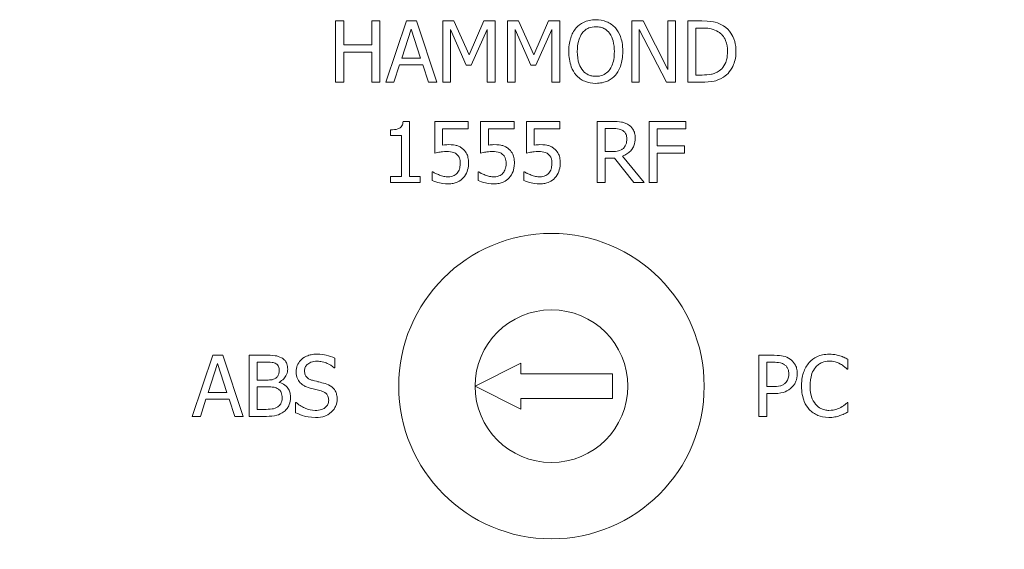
# Model space of a CAD drawing. Header units: millimetres. Extents: x 16 to 915, y 16 to 703.
# Tile 10 of 23: x 480 to 513, y 164 to 181. Entities that reach past the tile are written whole.
import ezdxf

# ---------------------------------------------------------------- set-up
doc = ezdxf.new("R2010")
doc.units = ezdxf.units.MM
doc.header["$LTSCALE"] = 3.333333
doc.layers.add('Dimension (ANSI)', color=7, linetype='Continuous', lineweight=9)
doc.layers.add('Visible (ANSI)', color=7, linetype='Continuous', lineweight=9)
doc.styles.add('Note Text (ANSI)', font='arial.ttf')
doc.dimstyles.new('Default - mm (ANSI)', dxfattribs={"dimscale": 3.333333, "dimtxt": 1.7, "dimasz": 2, "dimexe": 3.175, "dimexo": 1, "dimgap": 0.8, "dimtad": 0, "dimtih": 1, "dimtoh": 1, "dimrnd": 1e-08, "dimzin": 4, "dimdsep": 46, "dimtxsty": 'Note Text (ANSI)', "dimblk": 'Filled-1', "dimcen": 0.09, "dimdle": 10, "dimclrd": 256, "dimclre": 256, "dimclrt": 256, "dimadec": 1, "dimazin": 0, "dimtfac": 1.792941, "dimtofl": 0, "dimtmove": 0, "dimatfit": 3, "dimfxl": 1, "dimtolj": 1, "dimtzin": 0, "dimlwd": -1, "dimlwe": -1, "dimarcsym": 0})

# ---------------------------------------------------------------- blocks, each defined once
blk = doc.blocks.new('Filled-1')
at = {"color": 0}
for p, q in [((0, 0), (-1, 0.15)), ((-1, 0.15), (-1, -0.15)), ((-1, 0), (0, 0)), ((-1, -0.15), (0, 0))]:
    blk.add_line(p, q, dxfattribs=at)
at = {"color": 0, "flags": 128}
blk.add_lwpolyline([(-1, -0.15), (0, 0), (-1, 0.15), (-1, -0.15)], dxfattribs=at)
at = {"color": 0}
blk.add_solid([(-1, -0.15), (0, 0), (-1, 0.15), (-1, -0.15)], dxfattribs=at)
blk = doc.blocks.new('*D52')
at = {"layer": 'Defpoints', "color": 0, "transparency": 16777216}
for p in [(427.837, 168.93), (567.837, 168.93), (567.837, 62.413)]:
    blk.add_point(p, dxfattribs=at)
at = {"layer": 'Dimension (ANSI)', "transparency": 16777216}
for p, q in [((427.837, 165.596), (427.837, 51.83)), ((567.837, 165.596), (567.837, 51.83)), ((434.504, 62.413), (496.983, 62.413)), ((561.171, 62.413), (528.35, 62.413))]:
    blk.add_line(p, q, dxfattribs=at)
at = {"layer": 'Dimension (ANSI)', "transparency": 16777216, "xscale": 6.666666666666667, "yscale": 6.666666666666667, "zscale": 6.666666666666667, "rotation": 180}
blk.add_blockref('Filled-1', (427.837, 62.413), dxfattribs=at)
at = {"layer": 'Dimension (ANSI)', "transparency": 16777216, "xscale": 6.666666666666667, "yscale": 6.666666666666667, "zscale": 6.666666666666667}
blk.add_blockref('Filled-1', (567.837, 62.413), dxfattribs=at)
at = {"layer": 'Dimension (ANSI)', "transparency": 16777216, "attachment_point": 5, "style": 'Note Text (ANSI)'}
for s, insert, char_height in [('\\A1; 140.00', (512.667, 67.973), 5.66667), ('\\A1;[5.51]', (512.667, 56.115), 5.6667)]:
    blk.add_mtext(s, dxfattribs=dict(at, insert=insert, char_height=char_height))

msp = doc.modelspace()

# ---------------------------------------------------------------- linework, layer by layer
at = {"layer": 'Visible (ANSI)'}
for p, q in [((491.0374, 180.8875), (490.7716, 180.8875)), ((490.7716, 180.8875), (490.7716, 178.8875)), ((491.0374, 180.1031), (491.0374, 180.8875)), ((492.2238, 180.8875), (491.958, 180.8875)), ((491.958, 180.8875), (491.958, 180.1031)), ((492.2238, 178.8875), (492.2238, 180.8875)), ((493.0876, 180.8875), (492.4134, 178.8875)), ((493.415, 180.8875), (493.0876, 180.8875)), ((494.0893, 178.8875), (493.415, 180.8875)), ((494.2789, 180.8875), (494.2789, 178.8875)), ((494.6419, 180.8875), (494.2789, 180.8875)), ((495.1411, 179.7741), (494.6419, 180.8875)), ((495.6241, 180.8875), (495.1411, 179.7741)), ((495.9936, 180.8875), (495.6241, 180.8875)), ((495.9936, 178.8875), (495.9936, 180.8875)), ((496.7619, 180.8875), (496.3988, 180.8875)), ((496.3988, 180.8875), (496.3988, 178.8875)), ((497.2611, 179.7741), (496.7619, 180.8875)), ((497.744, 180.8875), (497.2611, 179.7741)), ((498.1136, 180.8875), (497.744, 180.8875)), ((498.1136, 178.8875), (498.1136, 180.8875)), ((500.8429, 180.8875), (500.4653, 180.8875)), ((500.4653, 180.8875), (500.4653, 178.8875)), ((501.6484, 179.304), (500.8429, 180.8875)), ((501.8964, 180.8875), (501.6484, 180.8875)), ((501.6484, 180.8875), (501.6484, 179.304)), ((501.8964, 178.8875), (501.8964, 180.8875)), ((502.757, 180.8875), (502.3016, 180.8875)), ((502.3016, 180.8875), (502.3016, 178.8875)), ((492.9369, 179.6736), (493.2449, 180.6152)), ((493.2449, 180.6152), (493.5544, 179.6736)), ((494.5269, 178.8875), (494.5269, 180.6104)), ((494.5269, 180.6104), (495.0439, 179.4386)), ((495.206, 179.4386), (495.7278, 180.6104)), ((495.7278, 180.6104), (495.7278, 178.8875)), ((496.6468, 178.8875), (496.6468, 180.6104)), ((496.6468, 180.6104), (497.1638, 179.4386)), ((497.3259, 179.4386), (497.8478, 180.6104)), ((497.8478, 180.6104), (497.8478, 178.8875)), ((500.7133, 178.8875), (500.7133, 180.612)), ((500.7133, 180.612), (501.5982, 178.8875)), ((502.5674, 179.1177), (502.5674, 180.6574)), ((502.5674, 180.6574), (502.77, 180.6574)), ((491.958, 180.1031), (491.0374, 180.1031)), ((491.0374, 178.8875), (491.0374, 179.8664)), ((491.0374, 179.8664), (491.958, 179.8664)), ((491.958, 179.8664), (491.958, 178.8875)), ((493.5544, 179.6736), (492.9369, 179.6736)), ((492.6825, 178.8875), (492.864, 179.4467)), ((492.864, 179.4467), (493.6274, 179.4467)), ((493.6274, 179.4467), (493.8089, 178.8875)), ((495.0439, 179.4386), (495.206, 179.4386)), ((497.1638, 179.4386), (497.3259, 179.4386)), ((502.77, 179.1177), (502.5674, 179.1177)), ((490.7716, 178.8875), (491.0374, 178.8875)), ((491.958, 178.8875), (492.2238, 178.8875)), ((492.4134, 178.8875), (492.6825, 178.8875)), ((493.8089, 178.8875), (494.0893, 178.8875)), ((494.2789, 178.8875), (494.5269, 178.8875)), ((495.7278, 178.8875), (495.9936, 178.8875)), ((496.3988, 178.8875), (496.6468, 178.8875)), ((497.8478, 178.8875), (498.1136, 178.8875)), ((500.4653, 178.8875), (500.7133, 178.8875)), ((501.5982, 178.8875), (501.8964, 178.8875)), ((502.3016, 178.8875), (502.7619, 178.8875)), ((492.5682, 177.3223), (492.5682, 177.1391)), ((493.1889, 177.6011), (492.9815, 177.6011)), ((493.1889, 175.7988), (493.1889, 177.6011)), ((495.1128, 177.5946), (494.0155, 177.5946)), ((494.0155, 177.5946), (494.0155, 176.5638)), ((494.2732, 176.8263), (494.2732, 177.3596)), ((494.2732, 177.3596), (495.1128, 177.3596)), ((495.1128, 177.3596), (495.1128, 177.5946)), ((496.6136, 177.5946), (495.5163, 177.5946)), ((495.5163, 177.5946), (495.5163, 176.5638)), ((495.774, 176.8263), (495.774, 177.3596)), ((495.774, 177.3596), (496.6136, 177.3596)), ((496.6136, 177.3596), (496.6136, 177.5946)), ((498.1144, 177.5946), (497.0171, 177.5946)), ((497.0171, 177.5946), (497.0171, 176.5638)), ((497.2748, 176.8263), (497.2748, 177.3596)), ((497.2748, 177.3596), (498.1144, 177.3596)), ((498.1144, 177.3596), (498.1144, 177.5946)), ((499.8453, 177.5946), (499.3299, 177.5946)), ((499.3299, 177.5946), (499.3299, 175.5946)), ((499.5958, 176.6124), (499.5958, 177.3644)), ((499.5958, 177.3644), (499.8599, 177.3644)), ((502.2327, 177.5946), (501.0366, 177.5946)), ((501.0366, 177.5946), (501.0366, 175.5946)), ((501.3024, 176.7939), (501.3024, 177.3579)), ((501.3024, 177.3579), (502.2327, 177.3579)), ((502.2327, 177.3579), (502.2327, 177.5946)), ((492.5682, 177.1391), (492.9312, 177.1391)), ((492.9312, 177.1391), (492.9312, 175.7988)), ((502.1938, 176.7939), (501.3024, 176.7939)), ((502.1938, 176.5573), (502.1938, 176.7939)), ((499.8291, 176.6124), (499.5958, 176.6124)), ((499.5958, 175.5946), (499.5958, 176.3904)), ((499.5958, 176.3904), (499.9005, 176.3904)), ((499.9005, 176.3904), (500.5325, 175.5946)), ((500.8778, 175.5946), (500.1663, 176.4649)), ((501.3024, 175.5946), (501.3024, 176.5573)), ((501.3024, 176.5573), (502.1938, 176.5573)), ((492.5682, 175.7988), (492.5682, 175.5946)), ((492.9312, 175.7988), (492.5682, 175.7988)), ((493.5439, 175.7988), (493.1889, 175.7988)), ((493.5439, 175.5946), (493.5439, 175.7988)), ((493.9523, 175.9495), (493.9329, 175.9495)), ((493.9329, 175.9495), (493.9329, 175.6659)), ((495.4531, 175.9495), (495.4337, 175.9495)), ((495.4337, 175.9495), (495.4337, 175.6659)), ((496.9539, 175.9495), (496.9345, 175.9495)), ((496.9345, 175.9495), (496.9345, 175.6659)), ((492.5682, 175.5946), (493.5439, 175.5946)), ((499.3299, 175.5946), (499.5958, 175.5946)), ((500.5325, 175.5946), (500.8778, 175.5946)), ((501.0366, 175.5946), (501.3024, 175.5946)), ((486.7485, 169.941), (486.0743, 167.941)), ((487.0759, 169.941), (486.7485, 169.941)), ((487.7501, 167.941), (487.0759, 169.941)), ((488.4697, 169.941), (487.9398, 169.941)), ((487.9398, 169.941), (487.9398, 167.941)), ((504.6213, 169.941), (504.6213, 167.941)), ((505.1237, 169.941), (504.6213, 169.941)), ((486.5978, 168.7271), (486.9057, 169.6688)), ((486.9057, 169.6688), (487.2153, 168.7271)), ((488.2056, 169.7141), (488.46, 169.7141)), ((488.2056, 169.129), (488.2056, 169.7141)), ((490.7436, 169.5294), (490.7436, 169.847)), ((496.8372, 169.6797), (495.3372, 168.9297)), ((496.8372, 169.3297), (496.8372, 169.6797)), ((504.8871, 169.7109), (505.1075, 169.7109)), ((504.8871, 168.9135), (504.8871, 169.7109)), ((507.5419, 169.4872), (507.5419, 169.8081)), ((490.7242, 169.5294), (490.7436, 169.5294)), ((499.8372, 169.3297), (496.8372, 169.3297)), ((499.8372, 168.5297), (499.8372, 169.3297)), ((507.5208, 169.4872), (507.5419, 169.4872)), ((488.507, 169.129), (488.2056, 169.129)), ((488.2056, 168.907), (488.507, 168.907)), ((488.2056, 168.1679), (488.2056, 168.907)), ((488.9219, 169.0529), (488.9219, 169.0626)), ((495.3372, 168.9297), (496.8372, 168.1797)), ((505.0686, 168.9135), (504.8871, 168.9135)), ((487.2153, 168.7271), (486.5978, 168.7271)), ((504.8871, 167.941), (504.8871, 168.6866)), ((504.8871, 168.6866), (505.1124, 168.6866)), ((486.3433, 167.941), (486.5248, 168.5002)), ((486.5248, 168.5002), (487.2882, 168.5002)), ((487.2882, 168.5002), (487.4697, 167.941)), ((489.4616, 168.3949), (489.4616, 168.061)), ((489.4811, 168.3949), (489.4616, 168.3949)), ((496.8372, 168.1797), (496.8372, 168.5297)), ((496.8372, 168.5297), (499.8372, 168.5297)), ((507.5419, 168.3949), (507.5224, 168.3949)), ((507.5419, 168.0772), (507.5419, 168.3949)), ((486.0743, 167.941), (486.3433, 167.941)), ((487.4697, 167.941), (487.7501, 167.941)), ((487.9398, 167.941), (488.5135, 167.941)), ((488.4211, 168.1679), (488.2056, 168.1679)), ((504.6213, 167.941), (504.8871, 167.941))]:
    msp.add_line(p, q, dxfattribs=at)
for radius in [5, 2.5]:
    msp.add_circle((497.8372, 168.9297), radius, dxfattribs=at)
for points, knots in [([(499.2886, 180.9297), (499.2168, 180.9297), (499.1452, 180.9231), (499.009, 180.8937), (498.9457, 180.8723), (498.793, 180.7978), (498.7131, 180.7363), (498.6452, 180.659)], [-0.072370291, -0.072370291, -0.072370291, -0.072370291, -0.05097542, -0.05097542, -0.030860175, -0.030860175, 0, 0, 0, 0]), ([(499.9337, 180.659), (499.8945, 180.7032), (499.8508, 180.7423), (499.7432, 180.8185), (499.686, 180.8462), (499.5316, 180.9104), (499.411, 180.9297), (499.2886, 180.9297)], [-0.061047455, -0.061047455, -0.061047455, -0.061047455, -0.050150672, -0.050150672, -0.036718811, -0.036718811, 0, 0, 0, 0]), ([(503.4734, 180.7287), (503.3904, 180.7832), (503.2955, 180.8202), (503.1487, 180.8587), (503.0262, 180.8875), (502.757, 180.8875)], [-0.2333558, -0.2333558, -0.2333558, -0.2333558, -0.08076164, -0.08076164, 0, 0, 0, 0]), ([(498.6452, 180.659), (498.5642, 180.562), (498.5069, 180.4501), (498.4435, 180.2559), (498.4053, 180.1146), (498.4053, 179.8875)], [-0.17857997, -0.17857997, -0.17857997, -0.17857997, -0.06811594, -0.06811594, 0, 0, 0, 0]), ([(498.8462, 180.4921), (498.8747, 180.529), (498.9069, 180.5627), (498.9853, 180.6243), (499.0244, 180.6444), (499.1303, 180.688), (499.2103, 180.6995), (499.2902, 180.6995)], [-0.043460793, -0.043460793, -0.043460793, -0.043460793, -0.034340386, -0.034340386, -0.023967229, -0.023967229, 0, 0, 0, 0]), ([(499.2902, 180.6995), (499.3424, 180.6995), (499.3943, 180.6941), (499.4922, 180.6698), (499.5378, 180.652), (499.6402, 180.593), (499.6906, 180.547), (499.7327, 180.4921)], [-0.051119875, -0.051119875, -0.051119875, -0.051119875, -0.035443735, -0.035443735, -0.020778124, -0.020778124, 0, 0, 0, 0]), ([(500.1735, 179.8875), (500.1735, 180.1138), (500.1346, 180.2701), (500.0553, 180.4821), (500.0037, 180.577), (499.9337, 180.659)], [-0.067922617, -0.067922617, -0.067922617, -0.067922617, -0.032359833, -0.032359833, 0, 0, 0, 0]), ([(502.77, 180.6574), (502.9297, 180.6574), (503.0213, 180.6406), (503.1512, 180.6101), (503.2271, 180.5795), (503.2983, 180.5374)], [-0.040044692, -0.040044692, -0.040044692, -0.040044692, -0.024828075, -0.024828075, 0, 0, 0, 0]), ([(503.2983, 180.5374), (503.3524, 180.5043), (503.4002, 180.4638), (503.4825, 180.3658), (503.5147, 180.3103), (503.5852, 180.1372), (503.6014, 180.0116), (503.6014, 179.8891)], [-0.074991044, -0.074991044, -0.074991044, -0.074991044, -0.056023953, -0.056023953, -0.036735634, -0.036735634, 0, 0, 0, 0]), ([(503.8786, 179.8859), (503.8786, 179.9977), (503.8669, 180.1104), (503.8042, 180.3395), (503.7569, 180.4253), (503.6506, 180.5845), (503.5699, 180.6646), (503.4734, 180.7287)], [-0.077564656, -0.077564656, -0.077564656, -0.077564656, -0.057415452, -0.057415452, -0.034770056, -0.034770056, 0, 0, 0, 0]), ([(498.6825, 179.8875), (498.6825, 179.992), (498.6916, 180.143), (498.7652, 180.3617), (498.7991, 180.4315), (498.8462, 180.4921)], [-0.069248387, -0.069248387, -0.069248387, -0.069248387, -0.022997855, -0.022997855, 0, 0, 0, 0]), ([(499.7327, 180.4921), (499.8034, 180.4007), (499.8371, 180.2967), (499.8851, 180.1255), (499.8964, 180.0046), (499.8964, 179.8875)], [-0.053290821, -0.053290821, -0.053290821, -0.053290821, -0.03513355, -0.03513355, 0, 0, 0, 0]), ([(498.4053, 179.8875), (498.4053, 179.717), (498.4275, 179.5453), (498.5246, 179.288), (498.5751, 179.1967), (498.6436, 179.1177)], [-0.082507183, -0.082507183, -0.082507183, -0.082507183, -0.031363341, -0.031363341, 0, 0, 0, 0]), ([(499.2902, 179.0755), (499.2463, 179.0755), (499.2024, 179.0795), (499.1189, 179.0969), (499.0798, 179.1096), (498.9782, 179.1573), (498.9229, 179.1996), (498.8113, 179.3226), (498.7708, 179.4008), (498.6975, 179.6058), (498.6825, 179.7505), (498.6825, 179.8875)], [-0.10466694, -0.10466694, -0.10466694, -0.10466694, -0.09355299, -0.09355299, -0.0830988, -0.0830988, -0.06519602, -0.06519602, -0.04110977, -0.04110977, 0, 0, 0, 0]), ([(499.8964, 179.8875), (499.8964, 179.8016), (499.8905, 179.7139), (499.8624, 179.5571), (499.8423, 179.4855), (499.7689, 179.3224), (499.7178, 179.2637), (499.6323, 179.1798), (499.5775, 179.1428), (499.4437, 179.0877), (499.3676, 179.0755), (499.2902, 179.0755)], [-0.082974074, -0.082974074, -0.082974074, -0.082974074, -0.070125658, -0.070125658, -0.059150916, -0.059150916, -0.043396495, -0.043396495, -0.023213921, -0.023213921, 0, 0, 0, 0]), ([(499.9337, 179.1177), (499.9737, 179.1632), (500.0078, 179.2132), (500.0677, 179.3241), (500.0924, 179.385), (500.1443, 179.5508), (500.1735, 179.6939), (500.1735, 179.8875)], [-0.12572718, -0.12572718, -0.12572718, -0.12572718, -0.09318458, -0.09318458, -0.05807251, -0.05807251, 0, 0, 0, 0]), ([(503.6014, 179.8891), (503.6014, 179.7994), (503.5937, 179.7066), (503.558, 179.5621), (503.5332, 179.4877), (503.4416, 179.3483), (503.3874, 179.2942), (503.3227, 179.2506)], [-0.090499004, -0.090499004, -0.090499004, -0.090499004, -0.05002413, -0.05002413, -0.023422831, -0.023422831, 0, 0, 0, 0]), ([(503.4701, 179.048), (503.5424, 179.0957), (503.6053, 179.1539), (503.7204, 179.2979), (503.7662, 179.3812), (503.8545, 179.5945), (503.8786, 179.7386), (503.8786, 179.8859)], [-0.091463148, -0.091463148, -0.091463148, -0.091463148, -0.069253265, -0.069253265, -0.044202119, -0.044202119, 0, 0, 0, 0]), ([(503.3227, 179.2506), (503.2866, 179.2252), (503.2483, 179.2038), (503.1508, 179.1618), (503.1029, 179.1508), (502.9802, 179.1248), (502.8722, 179.1177), (502.77, 179.1177)], [-0.042464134, -0.042464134, -0.042464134, -0.042464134, -0.037561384, -0.037561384, -0.030664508, -0.030664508, 0, 0, 0, 0]), ([(498.6436, 179.1177), (498.6829, 179.0729), (498.7265, 179.0329), (498.8211, 178.9647), (498.872, 178.9359), (499.0429, 178.8646), (499.165, 178.8454), (499.2886, 178.8454)], [-0.074786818, -0.074786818, -0.074786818, -0.074786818, -0.055531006, -0.055531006, -0.037100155, -0.037100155, 0, 0, 0, 0]), ([(499.2886, 178.8454), (499.36, 178.8454), (499.4311, 178.852), (499.5661, 178.8808), (499.6311, 178.9021), (499.7848, 178.9767), (499.865, 179.0399), (499.9337, 179.1177)], [-0.072784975, -0.072784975, -0.072784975, -0.072784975, -0.051250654, -0.051250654, -0.031122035, -0.031122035, 0, 0, 0, 0]), ([(502.7619, 178.8875), (502.8883, 178.8875), (503.0367, 178.8941), (503.2176, 178.9316), (503.3293, 178.9596), (503.4701, 179.048)], [-0.16048053, -0.16048053, -0.16048053, -0.16048053, -0.04987598, -0.04987598, 0, 0, 0, 0]), ([(492.9815, 177.6011), (492.9793, 177.574), (492.9752, 177.5467), (492.9621, 177.4979), (492.9538, 177.4757), (492.93, 177.4331), (492.9144, 177.4135), (492.8836, 177.388), (492.8587, 177.3696), (492.7411, 177.3298), (492.6536, 177.3223), (492.5682, 177.3223)], [-0.13194726, -0.13194726, -0.13194726, -0.13194726, -0.10009493, -0.10009493, -0.07260228, -0.07260228, -0.04280576, -0.04280576, -0.02563477, -0.02563477, 0, 0, 0, 0]), ([(500.3543, 177.4892), (500.3201, 177.5113), (500.2841, 177.5301), (500.2096, 177.5593), (500.1719, 177.5697), (500.0382, 177.5912), (499.9414, 177.5946), (499.8453, 177.5946)], [-0.052837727, -0.052837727, -0.052837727, -0.052837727, -0.040637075, -0.040637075, -0.028828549, -0.028828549, 0, 0, 0, 0]), ([(499.8599, 177.3644), (499.9047, 177.3644), (499.9874, 177.3625), (500.0996, 177.3367), (500.1406, 177.3207), (500.1776, 177.2964)], [-0.034541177, -0.034541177, -0.034541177, -0.034541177, -0.013275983, -0.013275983, 0, 0, 0, 0]), ([(500.1776, 177.2964), (500.2001, 177.2812), (500.2203, 177.2633), (500.2575, 177.2182), (500.2697, 177.1945), (500.2967, 177.1291), (500.304, 177.0799), (500.304, 177.0306)], [-0.026782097, -0.026782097, -0.026782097, -0.026782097, -0.021228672, -0.021228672, -0.014815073, -0.014815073, 0, 0, 0, 0]), ([(500.5812, 177.0516), (500.5812, 177.1075), (500.5754, 177.1643), (500.5496, 177.2565), (500.5321, 177.3009), (500.4599, 177.4062), (500.4114, 177.4523), (500.3543, 177.4892)], [-0.063439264, -0.063439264, -0.063439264, -0.063439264, -0.038321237, -0.038321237, -0.020422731, -0.020422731, 0, 0, 0, 0]), ([(500.1663, 176.4649), (500.2156, 176.4833), (500.2629, 176.5063), (500.3494, 176.5618), (500.3879, 176.5932), (500.4907, 176.7007), (500.5222, 176.768), (500.5684, 176.8818), (500.5812, 176.9664), (500.5812, 177.0516)], [-0.04856072, -0.04856072, -0.04856072, -0.04856072, -0.042549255, -0.042549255, -0.036831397, -0.036831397, -0.025570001, -0.025570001, 0, 0, 0, 0]), ([(500.304, 177.0306), (500.304, 176.993), (500.3013, 176.955), (500.2878, 176.8809), (500.278, 176.8498), (500.2482, 176.7825), (500.223, 176.7467), (500.1906, 176.7161)], [-0.030740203, -0.030740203, -0.030740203, -0.030740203, -0.022085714, -0.022085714, -0.013379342, -0.013379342, 0, 0, 0, 0]), ([(494.4547, 176.8377), (494.4264, 176.8377), (494.3971, 176.8367), (494.3551, 176.8345), (494.3206, 176.8327), (494.2732, 176.8263)], [-0.04392599, -0.04392599, -0.04392599, -0.04392599, -0.014347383, -0.014347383, 0, 0, 0, 0]), ([(494.9183, 176.7129), (494.8872, 176.7367), (494.854, 176.7578), (494.7855, 176.7914), (494.7509, 176.804), (494.6799, 176.8208), (494.6017, 176.8377), (494.4547, 176.8377)], [-0.13769304, -0.13769304, -0.13769304, -0.13769304, -0.08954878, -0.08954878, -0.04408232, -0.04408232, 0, 0, 0, 0]), ([(495.1241, 176.2299), (495.1241, 176.2934), (495.1192, 176.3595), (495.0952, 176.4661), (495.0792, 176.5143), (495.0153, 176.6238), (494.9716, 176.6726), (494.9183, 176.7129)], [-0.063020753, -0.063020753, -0.063020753, -0.063020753, -0.038036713, -0.038036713, -0.020048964, -0.020048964, 0, 0, 0, 0]), ([(495.9556, 176.8377), (495.9272, 176.8377), (495.8979, 176.8367), (495.8559, 176.8345), (495.8214, 176.8327), (495.774, 176.8263)], [-0.04392599, -0.04392599, -0.04392599, -0.04392599, -0.014347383, -0.014347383, 0, 0, 0, 0]), ([(496.4191, 176.7129), (496.388, 176.7367), (496.3548, 176.7578), (496.2864, 176.7914), (496.2517, 176.804), (496.1807, 176.8208), (496.1025, 176.8377), (495.9556, 176.8377)], [-0.13769304, -0.13769304, -0.13769304, -0.13769304, -0.08954878, -0.08954878, -0.04408232, -0.04408232, 0, 0, 0, 0]), ([(496.6249, 176.2299), (496.6249, 176.2934), (496.62, 176.3595), (496.596, 176.4661), (496.58, 176.5143), (496.5161, 176.6238), (496.4724, 176.6726), (496.4191, 176.7129)], [-0.063020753, -0.063020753, -0.063020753, -0.063020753, -0.038036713, -0.038036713, -0.020048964, -0.020048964, 0, 0, 0, 0]), ([(497.4564, 176.8377), (497.428, 176.8377), (497.3987, 176.8367), (497.3567, 176.8345), (497.3222, 176.8327), (497.2748, 176.8263)], [-0.04392599, -0.04392599, -0.04392599, -0.04392599, -0.014347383, -0.014347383, 0, 0, 0, 0]), ([(497.9199, 176.7129), (497.8888, 176.7367), (497.8556, 176.7578), (497.7872, 176.7914), (497.7525, 176.804), (497.6815, 176.8208), (497.6033, 176.8377), (497.4564, 176.8377)], [-0.13769304, -0.13769304, -0.13769304, -0.13769304, -0.08954878, -0.08954878, -0.04408232, -0.04408232, 0, 0, 0, 0]), ([(498.1257, 176.2299), (498.1257, 176.2934), (498.1208, 176.3595), (498.0968, 176.4661), (498.0808, 176.5143), (498.0169, 176.6238), (497.9733, 176.6726), (497.9199, 176.7129)], [-0.063020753, -0.063020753, -0.063020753, -0.063020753, -0.038036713, -0.038036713, -0.020048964, -0.020048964, 0, 0, 0, 0]), ([(500.1906, 176.7161), (500.1697, 176.6952), (500.1463, 176.6777), (500.0829, 176.6435), (500.0495, 176.6357), (499.9687, 176.6178), (499.8978, 176.6124), (499.8291, 176.6124)], [-0.027743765, -0.027743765, -0.027743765, -0.027743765, -0.024814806, -0.024814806, -0.020603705, -0.020603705, 0, 0, 0, 0]), ([(494.0155, 176.5638), (494.0697, 176.5757), (494.1371, 176.5869), (494.2204, 176.5999), (494.3019, 176.6124), (494.411, 176.6124)], [-0.093846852, -0.093846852, -0.093846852, -0.093846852, -0.032723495, -0.032723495, 0, 0, 0, 0]), ([(494.411, 176.6124), (494.4925, 176.6124), (494.5753, 176.6023), (494.6762, 176.5646), (494.7094, 176.5457), (494.7384, 176.52)], [-0.032308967, -0.032308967, -0.032308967, -0.032308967, -0.011599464, -0.011599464, 0, 0, 0, 0]), ([(494.7384, 176.52), (494.7571, 176.5046), (494.7736, 176.4872), (494.8072, 176.4415), (494.8182, 176.4175), (494.8447, 176.3533), (494.8518, 176.2926), (494.8518, 176.2315)], [-0.027193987, -0.027193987, -0.027193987, -0.027193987, -0.023412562, -0.023412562, -0.018329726, -0.018329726, 0, 0, 0, 0]), ([(495.5163, 176.5638), (495.5705, 176.5757), (495.638, 176.5869), (495.7212, 176.5999), (495.8027, 176.6124), (495.9118, 176.6124)], [-0.093846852, -0.093846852, -0.093846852, -0.093846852, -0.032723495, -0.032723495, 0, 0, 0, 0]), ([(495.9118, 176.6124), (495.9933, 176.6124), (496.0761, 176.6023), (496.177, 176.5646), (496.2102, 176.5457), (496.2392, 176.52)], [-0.032308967, -0.032308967, -0.032308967, -0.032308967, -0.011599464, -0.011599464, 0, 0, 0, 0]), ([(496.2392, 176.52), (496.2579, 176.5046), (496.2744, 176.4872), (496.308, 176.4415), (496.319, 176.4175), (496.3455, 176.3533), (496.3526, 176.2926), (496.3526, 176.2315)], [-0.027193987, -0.027193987, -0.027193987, -0.027193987, -0.023412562, -0.023412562, -0.018329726, -0.018329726, 0, 0, 0, 0]), ([(497.0171, 176.5638), (497.0713, 176.5757), (497.1388, 176.5869), (497.222, 176.5999), (497.3035, 176.6124), (497.4126, 176.6124)], [-0.093846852, -0.093846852, -0.093846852, -0.093846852, -0.032723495, -0.032723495, 0, 0, 0, 0]), ([(497.4126, 176.6124), (497.4941, 176.6124), (497.5769, 176.6023), (497.6778, 176.5646), (497.7111, 176.5457), (497.74, 176.52)], [-0.032308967, -0.032308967, -0.032308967, -0.032308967, -0.011599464, -0.011599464, 0, 0, 0, 0]), ([(497.74, 176.52), (497.7587, 176.5046), (497.7752, 176.4872), (497.8088, 176.4415), (497.8198, 176.4175), (497.8463, 176.3533), (497.8534, 176.2926), (497.8534, 176.2315)], [-0.027193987, -0.027193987, -0.027193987, -0.027193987, -0.023412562, -0.023412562, -0.018329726, -0.018329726, 0, 0, 0, 0]), ([(494.8518, 176.2315), (494.8518, 176.1344), (494.8358, 176.0747), (494.8081, 175.9919), (494.7835, 175.9461), (494.7497, 175.9058)], [-0.026209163, -0.026209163, -0.026209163, -0.026209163, -0.015792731, -0.015792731, 0, 0, 0, 0]), ([(494.9475, 175.7485), (495.0053, 175.8109), (495.0481, 175.8829), (495.0979, 176.0159), (495.1241, 176.1045), (495.1241, 176.2299)], [-0.09373237, -0.09373237, -0.09373237, -0.09373237, -0.037617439, -0.037617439, 0, 0, 0, 0]), ([(496.3526, 176.2315), (496.3526, 176.1344), (496.3366, 176.0747), (496.3089, 175.9919), (496.2843, 175.9461), (496.2505, 175.9058)], [-0.026209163, -0.026209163, -0.026209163, -0.026209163, -0.015792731, -0.015792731, 0, 0, 0, 0]), ([(496.4483, 175.7485), (496.5061, 175.8109), (496.5489, 175.8829), (496.5987, 176.0159), (496.6249, 176.1045), (496.6249, 176.2299)], [-0.09373237, -0.09373237, -0.09373237, -0.09373237, -0.037617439, -0.037617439, 0, 0, 0, 0]), ([(497.8534, 176.2315), (497.8534, 176.1344), (497.8374, 176.0747), (497.8097, 175.9919), (497.7852, 175.9461), (497.7513, 175.9058)], [-0.026209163, -0.026209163, -0.026209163, -0.026209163, -0.015792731, -0.015792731, 0, 0, 0, 0]), ([(497.9491, 175.7485), (498.0069, 175.8109), (498.0497, 175.8829), (498.0996, 176.0159), (498.1257, 176.1045), (498.1257, 176.2299)], [-0.09373237, -0.09373237, -0.09373237, -0.09373237, -0.037617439, -0.037617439, 0, 0, 0, 0]), ([(494.1679, 175.8425), (494.1248, 175.8586), (494.0817, 175.8768), (494.0247, 175.9057), (493.9826, 175.9272), (493.9523, 175.9495)], [-0.040343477, -0.040343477, -0.040343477, -0.040343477, -0.011290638, -0.011290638, 0, 0, 0, 0]), ([(494.4612, 175.7842), (494.4119, 175.7842), (494.361, 175.7883), (494.2638, 175.8111), (494.2155, 175.826), (494.1679, 175.8425)], [-0.029946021, -0.029946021, -0.029946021, -0.029946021, -0.015128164, -0.015128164, 0, 0, 0, 0]), ([(494.4564, 175.5524), (494.5128, 175.5524), (494.5691, 175.5576), (494.6606, 175.5775), (494.7124, 175.5917), (494.8384, 175.6528), (494.8975, 175.6948), (494.9475, 175.7485)], [-0.072365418, -0.072365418, -0.072365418, -0.072365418, -0.042010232, -0.042010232, -0.022015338, -0.022015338, 0, 0, 0, 0]), ([(494.7497, 175.9058), (494.7318, 175.8851), (494.7117, 175.8668), (494.6673, 175.8355), (494.6436, 175.823), (494.5918, 175.8032), (494.5373, 175.7842), (494.4612, 175.7842)], [-0.066319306, -0.066319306, -0.066319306, -0.066319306, -0.044419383, -0.044419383, -0.022813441, -0.022813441, 0, 0, 0, 0]), ([(495.6687, 175.8425), (495.6256, 175.8586), (495.5825, 175.8768), (495.5255, 175.9057), (495.4834, 175.9272), (495.4531, 175.9495)], [-0.040343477, -0.040343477, -0.040343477, -0.040343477, -0.011290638, -0.011290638, 0, 0, 0, 0]), ([(495.962, 175.7842), (495.9127, 175.7842), (495.8618, 175.7883), (495.7646, 175.8111), (495.7163, 175.826), (495.6687, 175.8425)], [-0.029946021, -0.029946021, -0.029946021, -0.029946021, -0.015128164, -0.015128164, 0, 0, 0, 0]), ([(495.9572, 175.5524), (496.0136, 175.5524), (496.0699, 175.5576), (496.1614, 175.5775), (496.2132, 175.5917), (496.3392, 175.6528), (496.3983, 175.6948), (496.4483, 175.7485)], [-0.072365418, -0.072365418, -0.072365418, -0.072365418, -0.042010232, -0.042010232, -0.022015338, -0.022015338, 0, 0, 0, 0]), ([(496.2505, 175.9058), (496.2326, 175.8851), (496.2125, 175.8668), (496.1681, 175.8355), (496.1444, 175.823), (496.0927, 175.8032), (496.0381, 175.7842), (495.962, 175.7842)], [-0.066319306, -0.066319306, -0.066319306, -0.066319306, -0.044419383, -0.044419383, -0.022813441, -0.022813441, 0, 0, 0, 0]), ([(497.1695, 175.8425), (497.1264, 175.8586), (497.0833, 175.8768), (497.0263, 175.9057), (496.9842, 175.9272), (496.9539, 175.9495)], [-0.040343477, -0.040343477, -0.040343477, -0.040343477, -0.011290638, -0.011290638, 0, 0, 0, 0]), ([(497.4628, 175.7842), (497.4135, 175.7842), (497.3626, 175.7883), (497.2655, 175.8111), (497.2171, 175.826), (497.1695, 175.8425)], [-0.029946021, -0.029946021, -0.029946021, -0.029946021, -0.015128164, -0.015128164, 0, 0, 0, 0]), ([(497.458, 175.5524), (497.5144, 175.5524), (497.5707, 175.5576), (497.6622, 175.5775), (497.714, 175.5917), (497.84, 175.6528), (497.8991, 175.6948), (497.9491, 175.7485)], [-0.072365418, -0.072365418, -0.072365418, -0.072365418, -0.042010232, -0.042010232, -0.022015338, -0.022015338, 0, 0, 0, 0]), ([(497.7513, 175.9058), (497.7334, 175.8851), (497.7133, 175.8668), (497.6689, 175.8355), (497.6452, 175.823), (497.5935, 175.8032), (497.5389, 175.7842), (497.4628, 175.7842)], [-0.066319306, -0.066319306, -0.066319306, -0.066319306, -0.044419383, -0.044419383, -0.022813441, -0.022813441, 0, 0, 0, 0]), ([(493.9329, 175.6659), (494.0084, 175.6287), (494.0923, 175.6026), (494.2263, 175.5723), (494.3259, 175.5524), (494.4564, 175.5524)], [-0.10101295, -0.10101295, -0.10101295, -0.10101295, -0.03914495, -0.03914495, 0, 0, 0, 0]), ([(495.4337, 175.6659), (495.5092, 175.6287), (495.5931, 175.6026), (495.7271, 175.5723), (495.8267, 175.5524), (495.9572, 175.5524)], [-0.10101295, -0.10101295, -0.10101295, -0.10101295, -0.03914495, -0.03914495, 0, 0, 0, 0]), ([(496.9345, 175.6659), (497.0101, 175.6287), (497.0939, 175.6026), (497.2279, 175.5723), (497.3275, 175.5524), (497.458, 175.5524)], [-0.10101295, -0.10101295, -0.10101295, -0.10101295, -0.03914495, -0.03914495, 0, 0, 0, 0]), ([(488.9949, 169.86), (488.931, 169.8952), (488.863, 169.918), (488.6845, 169.9409), (488.5768, 169.941), (488.4697, 169.941)], [-0.053998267, -0.053998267, -0.053998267, -0.053998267, -0.032120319, -0.032120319, 0, 0, 0, 0]), ([(490.1488, 169.9767), (490.0905, 169.9767), (490.032, 169.9718), (489.9218, 169.95), (489.8704, 169.9341), (489.7279, 169.8695), (489.6643, 169.8145), (489.5776, 169.7242), (489.5408, 169.6704), (489.4883, 169.5441), (489.4762, 169.4753), (489.4762, 169.4046)], [-0.078270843, -0.078270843, -0.078270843, -0.078270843, -0.068152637, -0.068152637, -0.058792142, -0.058792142, -0.041034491, -0.041034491, -0.021226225, -0.021226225, 0, 0, 0, 0]), ([(490.7436, 169.847), (490.6554, 169.8906), (490.5625, 169.9221), (490.4025, 169.9577), (490.2959, 169.9767), (490.1488, 169.9767)], [-0.11032665, -0.11032665, -0.11032665, -0.11032665, -0.04411909, -0.04411909, 0, 0, 0, 0]), ([(505.6472, 169.8162), (505.5804, 169.8626), (505.506, 169.8934), (505.3613, 169.9272), (505.2665, 169.941), (505.1237, 169.941)], [-0.094602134, -0.094602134, -0.094602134, -0.094602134, -0.042823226, -0.042823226, 0, 0, 0, 0]), ([(506.9244, 169.9767), (506.8539, 169.9767), (506.7835, 169.9703), (506.6499, 169.9419), (506.5879, 169.9212), (506.4307, 169.8459), (506.3463, 169.7818), (506.2744, 169.7012)], [-0.073492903, -0.073492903, -0.073492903, -0.073492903, -0.052303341, -0.052303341, -0.032407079, -0.032407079, 0, 0, 0, 0]), ([(507.2761, 169.9248), (507.223, 169.941), (507.1679, 169.9531), (507.0852, 169.9667), (507.0203, 169.9767), (506.9244, 169.9767)], [-0.085152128, -0.085152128, -0.085152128, -0.085152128, -0.028781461, -0.028781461, 0, 0, 0, 0]), ([(507.5419, 169.8081), (507.4981, 169.8316), (507.4535, 169.8536), (507.385, 169.8841), (507.3367, 169.9051), (507.2761, 169.9248)], [-0.056525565, -0.056525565, -0.056525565, -0.056525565, -0.019120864, -0.019120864, 0, 0, 0, 0]), ([(488.46, 169.7141), (488.5366, 169.7141), (488.6136, 169.7145), (488.7367, 169.6989), (488.7815, 169.6852), (488.8231, 169.6623)], [-0.037224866, -0.037224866, -0.037224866, -0.037224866, -0.014244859, -0.014244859, 0, 0, 0, 0]), ([(488.8231, 169.6623), (488.8414, 169.6517), (488.858, 169.6387), (488.8884, 169.6041), (488.8979, 169.5855), (488.9194, 169.5333), (488.9252, 169.4931), (488.9252, 169.4532)], [-0.021144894, -0.021144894, -0.021144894, -0.021144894, -0.01692244, -0.01692244, -0.011982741, -0.011982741, 0, 0, 0, 0]), ([(489.2023, 169.4905), (489.2023, 169.5466), (489.195, 169.6028), (489.1566, 169.713), (489.1299, 169.7486), (489.0814, 169.806), (489.0402, 169.8363), (488.9949, 169.86)], [-0.029174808, -0.029174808, -0.029174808, -0.029174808, -0.022521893, -0.022521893, -0.015342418, -0.015342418, 0, 0, 0, 0]), ([(489.7534, 169.4321), (489.7534, 169.4523), (489.7551, 169.4724), (489.7627, 169.5109), (489.7683, 169.5292), (489.7904, 169.5801), (489.8114, 169.6091), (489.8664, 169.6619), (489.906, 169.6902), (490.0257, 169.7372), (490.0967, 169.7466), (490.1667, 169.7466)], [-0.07187434, -0.07187434, -0.07187434, -0.07187434, -0.063000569, -0.063000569, -0.054558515, -0.054558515, -0.038556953, -0.038556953, -0.020976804, -0.020976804, 0, 0, 0, 0]), ([(490.1667, 169.7466), (490.223, 169.7466), (490.2787, 169.7408), (490.4048, 169.7134), (490.4586, 169.6912), (490.5758, 169.6386), (490.6569, 169.5909), (490.7242, 169.5294)], [-0.047282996, -0.047282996, -0.047282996, -0.047282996, -0.038585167, -0.038585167, -0.027349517, -0.027349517, 0, 0, 0, 0]), ([(505.1075, 169.7109), (505.1648, 169.7109), (505.2565, 169.7082), (505.3791, 169.6795), (505.4238, 169.6616), (505.4641, 169.6347)], [-0.037759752, -0.037759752, -0.037759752, -0.037759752, -0.014521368, -0.014521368, 0, 0, 0, 0]), ([(505.4641, 169.6347), (505.4899, 169.6175), (505.513, 169.5971), (505.5523, 169.5495), (505.5675, 169.5236), (505.6005, 169.4431), (505.6083, 169.3863), (505.6083, 169.33)], [-0.035444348, -0.035444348, -0.035444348, -0.035444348, -0.026097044, -0.026097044, -0.016870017, -0.016870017, 0, 0, 0, 0]), ([(505.8855, 169.3381), (505.8855, 169.3983), (505.8793, 169.4591), (505.8531, 169.5565), (505.8349, 169.6067), (505.7586, 169.724), (505.7078, 169.775), (505.6472, 169.8162)], [-0.071522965, -0.071522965, -0.071522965, -0.071522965, -0.041960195, -0.041960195, -0.021999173, -0.021999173, 0, 0, 0, 0]), ([(506.2744, 169.7012), (506.1906, 169.6061), (506.13, 169.4969), (506.0639, 169.3045), (506.0248, 169.1661), (506.0248, 168.9394)], [-0.18038906, -0.18038906, -0.18038906, -0.18038906, -0.06801303, -0.06801303, 0, 0, 0, 0]), ([(506.4803, 169.544), (506.5105, 169.5794), (506.5442, 169.6112), (506.6184, 169.6659), (506.6579, 169.6881), (506.771, 169.7354), (506.8454, 169.7498), (506.9227, 169.7498)], [-0.050614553, -0.050614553, -0.050614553, -0.050614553, -0.036760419, -0.036760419, -0.023189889, -0.023189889, 0, 0, 0, 0]), ([(506.9227, 169.7498), (506.9918, 169.7498), (507.0631, 169.7428), (507.1614, 169.7135), (507.2241, 169.6937), (507.2955, 169.6542)], [-0.075079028, -0.075079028, -0.075079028, -0.075079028, -0.024472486, -0.024472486, 0, 0, 0, 0]), ([(507.2955, 169.6542), (507.3419, 169.6286), (507.3891, 169.5988), (507.4608, 169.5397), (507.4913, 169.514), (507.5208, 169.4872)], [-0.027878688, -0.027878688, -0.027878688, -0.027878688, -0.011954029, -0.011954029, 0, 0, 0, 0]), ([(488.9252, 169.4532), (488.9252, 169.4118), (488.9215, 169.3682), (488.901, 169.2932), (488.8885, 169.2709), (488.8604, 169.231), (488.8385, 169.2114), (488.8133, 169.1955)], [-0.021184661, -0.021184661, -0.021184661, -0.021184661, -0.014642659, -0.014642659, -0.00891297, -0.00891297, 0, 0, 0, 0]), ([(488.9219, 169.0626), (488.9792, 169.0902), (489.031, 169.1259), (489.1057, 169.2038), (489.1422, 169.2506), (489.1917, 169.3695), (489.2023, 169.4291), (489.2023, 169.4905)], [-0.06760757, -0.06760757, -0.06760757, -0.06760757, -0.03865553, -0.03865553, -0.018414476, -0.018414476, 0, 0, 0, 0]), ([(489.4762, 169.4046), (489.4762, 169.2971), (489.4979, 169.2309), (489.533, 169.1398), (489.5642, 169.0881), (489.6059, 169.0432)], [-0.029283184, -0.029283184, -0.029283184, -0.029283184, -0.018393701, -0.018393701, 0, 0, 0, 0]), ([(490.0143, 169.1209), (489.978, 169.1307), (489.9422, 169.1439), (489.8799, 169.1775), (489.853, 169.1969), (489.8117, 169.239), (489.7909, 169.2651), (489.7594, 169.3444), (489.7534, 169.3885), (489.7534, 169.4321)], [-0.059840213, -0.059840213, -0.059840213, -0.059840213, -0.041654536, -0.041654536, -0.025588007, -0.025588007, -0.01309878, -0.01309878, 0, 0, 0, 0]), ([(505.6083, 169.33), (505.6083, 169.2477), (505.5938, 169.1931), (505.559, 169.1089), (505.5301, 169.0687), (505.4949, 169.0334)], [-0.027321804, -0.027321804, -0.027321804, -0.027321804, -0.014954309, -0.014954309, 0, 0, 0, 0]), ([(505.7104, 168.894), (505.7382, 168.9213), (505.7627, 168.9514), (505.8061, 169.018), (505.8243, 169.0541), (505.8628, 169.1511), (505.8855, 169.233), (505.8855, 169.3381)], [-0.070780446, -0.070780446, -0.070780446, -0.070780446, -0.051542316, -0.051542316, -0.031523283, -0.031523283, 0, 0, 0, 0]), ([(506.302, 168.9394), (506.302, 169.0585), (506.3154, 169.2001), (506.3934, 169.4127), (506.4301, 169.4832), (506.4803, 169.544)], [-0.06796298, -0.06796298, -0.06796298, -0.06796298, -0.023623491, -0.023623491, 0, 0, 0, 0]), ([(488.8133, 169.1955), (488.76, 169.1613), (488.719, 169.1482), (488.6477, 169.1325), (488.5819, 169.129), (488.507, 169.129)], [-0.037025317, -0.037025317, -0.037025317, -0.037025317, -0.022473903, -0.022473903, 0, 0, 0, 0]), ([(488.507, 168.907), (488.6365, 168.907), (488.6931, 168.9007), (488.7676, 168.891), (488.8138, 168.8774), (488.8571, 168.8551)], [-0.022536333, -0.022536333, -0.022536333, -0.022536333, -0.014607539, -0.014607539, 0, 0, 0, 0]), ([(489.2963, 168.5553), (489.2963, 168.6044), (489.2915, 168.6534), (489.2694, 168.745), (489.2533, 168.7869), (489.204, 168.8731), (489.1658, 168.9205), (489.0562, 169.0048), (488.991, 169.034), (488.9219, 169.0529)], [-0.076246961, -0.076246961, -0.076246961, -0.076246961, -0.058135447, -0.058135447, -0.04145925, -0.04145925, -0.021471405, -0.021471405, 0, 0, 0, 0]), ([(489.6059, 169.0432), (489.648, 168.9989), (489.6964, 168.9629), (489.7785, 168.9215), (489.8381, 168.8926), (489.9365, 168.8665)], [-0.091068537, -0.091068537, -0.091068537, -0.091068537, -0.030556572, -0.030556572, 0, 0, 0, 0]), ([(490.4244, 169.0156), (490.3603, 169.0348), (490.2856, 169.0537), (490.199, 169.0743), (490.099, 169.0981), (490.0143, 169.1209)], [-0.10385807, -0.10385807, -0.10385807, -0.10385807, -0.02632283, -0.02632283, 0, 0, 0, 0]), ([(490.8214, 168.5115), (490.8214, 168.5592), (490.8168, 168.6069), (490.7954, 168.696), (490.7799, 168.7369), (490.7226, 168.839), (490.679, 168.8801), (490.5804, 168.957), (490.5027, 168.9915), (490.4244, 169.0156)], [-0.053641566, -0.053641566, -0.053641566, -0.053641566, -0.04523419, -0.04523419, -0.037464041, -0.037464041, -0.024585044, -0.024585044, 0, 0, 0, 0]), ([(505.4949, 169.0334), (505.4732, 169.0106), (505.4486, 168.9915), (505.3837, 168.9544), (505.3489, 168.9442), (505.2541, 168.9196), (505.1597, 168.9135), (505.0686, 168.9135)], [-0.038799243, -0.038799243, -0.038799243, -0.038799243, -0.03397428, -0.03397428, -0.027327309, -0.027327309, 0, 0, 0, 0]), ([(506.0248, 168.9394), (506.0248, 168.7242), (506.0604, 168.5586), (506.1547, 168.33), (506.2068, 168.2428), (506.2761, 168.1679)], [-0.07419856, -0.07419856, -0.07419856, -0.07419856, -0.030578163, -0.030578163, 0, 0, 0, 0]), ([(506.4868, 168.3349), (506.4251, 168.4082), (506.3817, 168.4944), (506.3341, 168.6374), (506.302, 168.7479), (506.302, 168.9394)], [-0.15770634, -0.15770634, -0.15770634, -0.15770634, -0.05744758, -0.05744758, 0, 0, 0, 0]), ([(488.8571, 168.8551), (488.8875, 168.8389), (488.9171, 168.8191), (488.9704, 168.7659), (488.983, 168.7398), (489.0116, 168.6699), (489.0192, 168.6073), (489.0192, 168.544)], [-0.030567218, -0.030567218, -0.030567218, -0.030567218, -0.025271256, -0.025271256, -0.019009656, -0.019009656, 0, 0, 0, 0]), ([(489.9365, 168.8665), (489.9969, 168.8512), (490.0675, 168.8336), (490.1854, 168.8063), (490.2418, 168.7915), (490.2979, 168.7757)], [-0.036301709, -0.036301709, -0.036301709, -0.036301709, -0.017492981, -0.017492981, 0, 0, 0, 0]), ([(490.2979, 168.7757), (490.3317, 168.7659), (490.3654, 168.7531), (490.4228, 168.7218), (490.4475, 168.7042), (490.4854, 168.6655), (490.5063, 168.6392), (490.5382, 168.5587), (490.5443, 168.5139), (490.5443, 168.4694)], [-0.060224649, -0.060224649, -0.060224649, -0.060224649, -0.041763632, -0.041763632, -0.025948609, -0.025948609, -0.013336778, -0.013336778, 0, 0, 0, 0]), ([(505.1124, 168.6866), (505.3147, 168.6866), (505.4246, 168.7219), (505.57, 168.7811), (505.6453, 168.8299), (505.7104, 168.894)], [-0.047098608, -0.047098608, -0.047098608, -0.047098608, -0.027421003, -0.027421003, 0, 0, 0, 0]), ([(489.0192, 168.544), (489.0192, 168.5079), (489.0161, 168.4708), (488.9993, 168.4012), (488.9873, 168.3752), (488.9478, 168.3127), (488.9132, 168.2797), (488.8749, 168.2522)], [-0.030266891, -0.030266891, -0.030266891, -0.030266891, -0.02214931, -0.02214931, -0.014141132, -0.014141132, 0, 0, 0, 0]), ([(489.0889, 168.1031), (489.1248, 168.1316), (489.1565, 168.1643), (489.2086, 168.234), (489.2347, 168.2766), (489.2844, 168.3979), (489.2963, 168.4763), (489.2963, 168.5553)], [-0.056700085, -0.056700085, -0.056700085, -0.056700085, -0.039309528, -0.039309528, -0.023713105, -0.023713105, 0, 0, 0, 0]), ([(490.0986, 168.1355), (489.9882, 168.1355), (489.8806, 168.1618), (489.7089, 168.2321), (489.5967, 168.2864), (489.4811, 168.3949)], [-0.11734471, -0.11734471, -0.11734471, -0.11734471, -0.04755386, -0.04755386, 0, 0, 0, 0]), ([(490.5443, 168.4694), (490.5443, 168.4449), (490.5421, 168.4204), (490.5322, 168.3739), (490.525, 168.3521), (490.4981, 168.2955), (490.4742, 168.2647), (490.4179, 168.2142), (490.3801, 168.188), (490.2524, 168.1434), (490.1731, 168.1355), (490.0986, 168.1355)], [-0.084425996, -0.084425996, -0.084425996, -0.084425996, -0.072079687, -0.072079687, -0.060446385, -0.060446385, -0.040520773, -0.040520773, -0.022364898, -0.022364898, 0, 0, 0, 0]), ([(490.6399, 168.0869), (490.6696, 168.1144), (490.6959, 168.1449), (490.7422, 168.2127), (490.7613, 168.2492), (490.8061, 168.3597), (490.8214, 168.4342), (490.8214, 168.5115)], [-0.048000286, -0.048000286, -0.048000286, -0.048000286, -0.035773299, -0.035773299, -0.023207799, -0.023207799, 0, 0, 0, 0]), ([(506.9227, 168.1355), (506.8768, 168.1355), (506.8314, 168.1405), (506.7344, 168.1633), (506.6914, 168.1811), (506.5925, 168.2313), (506.5354, 168.2779), (506.4868, 168.3349)], [-0.042506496, -0.042506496, -0.042506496, -0.042506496, -0.03327585, -0.03327585, -0.022476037, -0.022476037, 0, 0, 0, 0]), ([(507.5224, 168.3949), (507.4974, 168.3699), (507.4646, 168.3422), (507.4221, 168.308), (507.3815, 168.2757), (507.3101, 168.2344)], [-0.068968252, -0.068968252, -0.068968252, -0.068968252, -0.024746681, -0.024746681, 0, 0, 0, 0]), ([(488.8749, 168.2522), (488.8487, 168.2348), (488.8209, 168.2205), (488.7497, 168.1933), (488.7138, 168.1869), (488.6179, 168.1715), (488.5158, 168.1679), (488.4211, 168.1679)], [-0.038931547, -0.038931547, -0.038931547, -0.038931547, -0.034580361, -0.034580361, -0.028399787, -0.028399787, 0, 0, 0, 0]), ([(488.5135, 167.941), (488.6299, 167.941), (488.7489, 167.9501), (488.9111, 167.997), (488.9957, 168.0312), (489.0889, 168.1031)], [-0.088757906, -0.088757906, -0.088757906, -0.088757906, -0.035308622, -0.035308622, 0, 0, 0, 0]), ([(489.4616, 168.061), (489.5541, 168.0164), (489.6501, 167.9801), (489.7918, 167.9379), (489.9059, 167.9054), (490.118, 167.9054)], [-0.2082667, -0.2082667, -0.2082667, -0.2082667, -0.0636529, -0.0636529, 0, 0, 0, 0]), ([(490.118, 167.9054), (490.2259, 167.9054), (490.3326, 167.9175), (490.4634, 167.9681), (490.5492, 168.0039), (490.6399, 168.0869)], [-0.11865735, -0.11865735, -0.11865735, -0.11865735, -0.03689183, -0.03689183, 0, 0, 0, 0]), ([(506.2761, 168.1679), (506.3155, 168.1248), (506.3591, 168.0863), (506.4551, 168.0199), (506.5063, 167.9926), (506.6442, 167.9376), (506.7615, 167.9054), (506.9195, 167.9054)], [-0.10878523, -0.10878523, -0.10878523, -0.10878523, -0.07805853, -0.07805853, -0.04739117, -0.04739117, 0, 0, 0, 0]), ([(506.9195, 167.9054), (506.9868, 167.9054), (507.0569, 167.9088), (507.1689, 167.9307), (507.223, 167.946), (507.2761, 167.9637)], [-0.034244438, -0.034244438, -0.034244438, -0.034244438, -0.016787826, -0.016787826, 0, 0, 0, 0]), ([(507.3101, 168.2344), (507.2554, 168.2041), (507.1959, 168.1813), (507.1057, 168.1552), (507.0333, 168.1355), (506.9227, 168.1355)], [-0.099342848, -0.099342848, -0.099342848, -0.099342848, -0.033183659, -0.033183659, 0, 0, 0, 0]), ([(507.2761, 167.9637), (507.3229, 167.9784), (507.3728, 167.9965), (507.4585, 168.0382), (507.5001, 168.0578), (507.5419, 168.0772)], [-0.028579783, -0.028579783, -0.028579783, -0.028579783, -0.013810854, -0.013810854, 0, 0, 0, 0])]:
    msp.add_open_spline(points, degree=3, knots=knots, dxfattribs=at)

# ---------------------------------------------------------------- dimensions: what is measured, and where the dimension line sits
at = {"layer": 'Dimension (ANSI)'}
dim = msp.add_linear_dim(base=(567.8372, 62.4129), p1=(427.8372, 168.9297), p2=(567.8372, 168.9297), angle=180, text=' <>\\X[5.51]', dimstyle='Default - mm (ANSI)', override={"dimgap": 0.8, "dimtih": 0, "dimtoh": 0, "dimdec": 2, "dimpost": '\\X', "dimtol": 0, "dimlim": 0, "dimtp": 0, "dimtm": 0, "dimtdec": 2, "dimatfit": 1}, dxfattribs=at)
dim.commit()
dim.dimension.update_dxf_attribs({"geometry": '*D52', "text_midpoint": (512.6667, 62.4129), "dimtype": 160})

doc.saveas('drawing.dxf')
